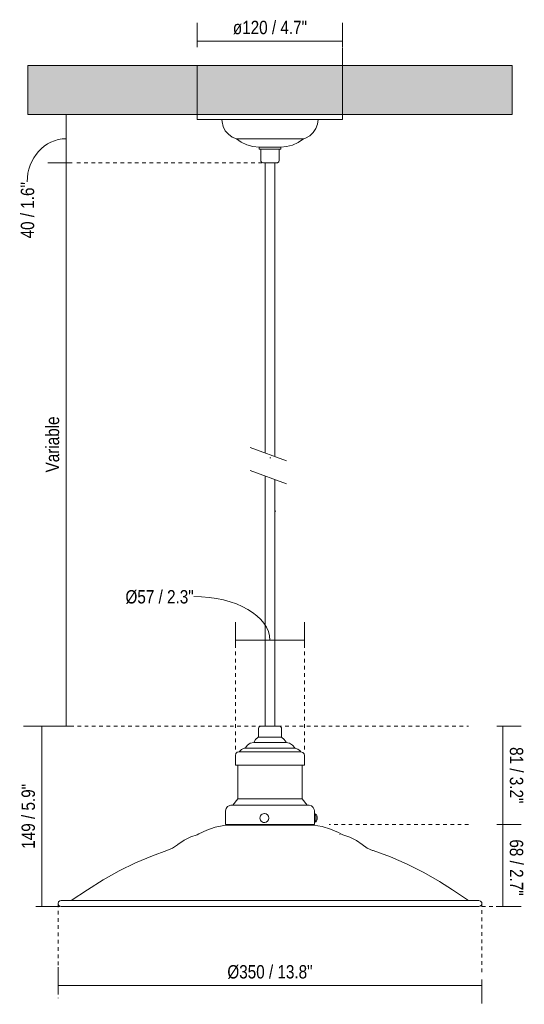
# Model space of a CAD drawing. Header units: millimetres. Extents: x 6388 to 7470, y -501 to 6662.
# Tile 2 of 3: x 6388 to 6805, y 1265 to 2078. Entities that reach past the tile are written whole.
import ezdxf

# ---------------------------------------------------------------- set-up
doc = ezdxf.new("R2010")
doc.units = ezdxf.units.MM
doc.linetypes.add('Dash', pattern=[6, 3, -3])
doc.layers.add('A-ANNO-DIMS', color=7, linetype='Dash', lineweight=9, true_color=0xd2d2d2)
for name, color, linetype, lineweight in [('A-ANNO-DIMS-5', 7, 'Continuous', 9), ('A-CLNG', 7, 'Continuous', 9), ('E-LITE-EQPM', 7, 'Continuous', 20)]:
    doc.layers.add(name, color=color, linetype=linetype, lineweight=lineweight)
doc.styles.add('Arial Narrow', font='ARIALN.TTF', dxfattribs={"height": 11})
doc.dimstyles.new('FARO_-_2_2mm_Arial_Narrow_mm_Inch_Left', dxfattribs={"dimscale": 304.8, "dimtxt": 11.257741, "dimasz": 0, "dimexe": 0.049213, "dimexo": 0.0625, "dimgap": 0.008202, "dimtad": 1, "dimdec": 0, "dimzin": 0, "dimdsep": 46, "dimtxsty": 'Arial Narrow', "dimblk1": 'NONE', "dimblk2": 'NONE', "dimsah": 1, "dimcen": 0.09, "dimadec": 0, "dimazin": 0, "dimtfac": 1, "dimtdec": 4, "dimtix": 1, "dimtmove": 1, "dimatfit": 3, "dimfxl": 0.016404, "dimfxlon": 1, "dimtvp": 1, "dimtolj": 1, "dimtzin": 0, "dimarcsym": 2})
doc.dimstyles.new('FARO_-_2_2mm_Arial_Narrow_mm_Inch_Left_1', dxfattribs={"dimscale": 304.8, "dimtxt": 11.257741, "dimasz": 0, "dimexe": 0.049213, "dimexo": 0.0625, "dimgap": 0.008202, "dimtad": 1, "dimdec": 0, "dimzin": 0, "dimdsep": 46, "dimtxsty": 'Arial Narrow', "dimblk1": 'NONE', "dimblk2": 'NONE', "dimsah": 1, "dimcen": 0.09, "dimadec": 0, "dimazin": 0, "dimtfac": 1, "dimtdec": 4, "dimtix": 1, "dimtmove": 0, "dimatfit": 3, "dimfxl": 0.016404, "dimfxlon": 1, "dimtvp": 1, "dimtolj": 1, "dimtzin": 0, "dimarcsym": 2})
doc.dimstyles.new('FARO_-_2_2mm_Arial_Narrow_mm_Inch_Right', dxfattribs={"dimscale": 304.8, "dimtxt": 11.257741, "dimasz": 0, "dimexe": 0.049213, "dimexo": 0.0625, "dimgap": 0.008202, "dimtad": 1, "dimdec": 0, "dimzin": 0, "dimdsep": 46, "dimtxsty": 'Arial Narrow', "dimblk1": 'NONE', "dimblk2": 'NONE', "dimsah": 1, "dimcen": 0.09, "dimadec": 0, "dimazin": 0, "dimtfac": 1, "dimtdec": 4, "dimtix": 1, "dimtmove": 0, "dimatfit": 3, "dimfxl": 0.016404, "dimfxlon": 1, "dimtvp": 1, "dimtolj": 1, "dimtzin": 0, "dimarcsym": 2})
doc.dimstyles.new('FARO_-_2_2mm_Arial_Narrow_mm_Inch_Right_1', dxfattribs={"dimscale": 304.8, "dimtxt": 11.257741, "dimasz": 0, "dimexe": 0.049213, "dimexo": 0.0625, "dimgap": 0.008202, "dimtad": 1, "dimdec": 0, "dimzin": 0, "dimdsep": 46, "dimtxsty": 'Arial Narrow', "dimblk1": 'NONE', "dimblk2": 'NONE', "dimsah": 1, "dimcen": 0.09, "dimadec": 0, "dimazin": 0, "dimtfac": 1, "dimtdec": 4, "dimtix": 1, "dimtmove": 1, "dimatfit": 3, "dimfxl": 0.016404, "dimfxlon": 1, "dimtvp": 1, "dimtolj": 1, "dimtzin": 0, "dimarcsym": 2})

# ---------------------------------------------------------------- blocks, each defined once
blk = doc.blocks.new('62804 - 62804 LANG Black pendant lamp-457059-Alzado_PDF')
at = {"layer": 'E-LITE-EQPM'}
for p, q in [((6534.95, 2000), (6534.95, 1995.85)), ((6534.95, 1995.85), (6594.95, 1995.85)), ((6594.95, 1995.85), (6654.95, 1995.85)), ((6654.95, 1995.85), (6654.95, 2000)), ((6567.33, 1979.88), (6594.95, 1979.88)), ((6594.95, 1979.88), (6622.57, 1979.88)), ((6586.07, 1973.16), (6586.07, 1971.34)), ((6594.95, 1973.16), (6586.07, 1973.16)), ((6586.07, 1971.34), (6594.95, 1971.34)), ((6587.3, 1971.34), (6587.3, 1962.2)), ((6603.83, 1973.16), (6594.95, 1973.16)), ((6594.95, 1971.34), (6603.83, 1971.34)), ((6602.61, 1962.2), (6602.61, 1971.34)), ((6603.83, 1971.34), (6603.83, 1973.16)), ((6590.95, 1960), (6590.95, 1720.53)), ((6598.95, 1717.62), (6598.95, 1960)), ((6590.95, 1701.45), (6590.95, 1495.02)), ((6598.95, 1495.02), (6598.95, 1698.54)), ((6585.37, 1492.75), (6585.37, 1485.76)), ((6604.53, 1485.76), (6604.53, 1492.75)), ((6581.61, 1481.56), (6593.41, 1481.56)), ((6585.44, 1485.76), (6593.85, 1485.76)), ((6593.41, 1481.56), (6608.3, 1481.56)), ((6593.85, 1485.76), (6604.49, 1485.76)), ((6569.44, 1473.72), (6592.02, 1473.72)), ((6574.52, 1476.87), (6592.59, 1476.87)), ((6592.02, 1473.72), (6620.47, 1473.72)), ((6592.59, 1476.87), (6615.39, 1476.87)), ((6620.39, 1473.72), (6620.49, 1473.72)), ((6566.36, 1470.67), (6566.36, 1462.6)), ((6623.54, 1462.6), (6623.54, 1470.67)), ((6566.36, 1462.6), (6591.66, 1462.6)), ((6568.35, 1462.6), (6568.35, 1434.92)), ((6591.66, 1462.6), (6623.52, 1462.6)), ((6621.56, 1434.92), (6621.56, 1462.6)), ((6568.35, 1434.92), (6564.37, 1429.57)), ((6568.35, 1434.92), (6591.89, 1434.92)), ((6591.89, 1434.92), (6621.53, 1434.92)), ((6625.53, 1429.57), (6621.56, 1434.92)), ((6558.26, 1425.11), (6558.26, 1413.65)), ((6631.65, 1413.65), (6631.65, 1425.11)), ((6590.8, 1422.77), (6590.38, 1422.77)), ((6590.38, 1415.32), (6590.8, 1415.32)), ((6558.26, 1413.65), (6590.73, 1413.65)), ((6559.12, 1413.16), (6590.83, 1413.16)), ((6561.45, 1413.65), (6561.45, 1413.16)), ((6590.73, 1413.65), (6631.64, 1413.65)), ((6590.83, 1413.16), (6630.78, 1413.16)), ((6628.46, 1413.16), (6628.46, 1413.65)), ((6534.84, 1405.32), (6536.35, 1405.97)), ((6652.58, 1405.36), (6652.65, 1405.32)), ((6653.55, 1405.97), (6655.07, 1405.32)), ((6430.93, 1350.99), (6444.36, 1359.7)), ((6745.55, 1359.7), (6758.98, 1350.99)), ((6431.22, 1350.99), (6431.07, 1350.99)), ((6440.91, 1350.99), (6433.28, 1350.99))]:
    blk.add_line(p, q, dxfattribs=at)
at = {"layer": 'E-LITE-EQPM', "flags": 128}
for points in [[(6567.33, 1979.88), (6563.75, 1981.4), (6560.61, 1983.71), (6558.09, 1986.67), (6556.32, 1990.14), (6555.4, 1993.92), (6555.27, 1995.85)], [(6634.64, 1995.85), (6634.15, 1991.99), (6632.79, 1988.34), (6630.63, 1985.11), (6627.78, 1982.45), (6624.4, 1980.53), (6622.57, 1979.88)], [(6586.07, 1973.16), (6580.93, 1973.61), (6575.94, 1974.95), (6571.27, 1977.14), (6567.33, 1979.88)], [(6622.57, 1979.88), (6618.31, 1976.96), (6613.61, 1974.83), (6608.61, 1973.55), (6603.83, 1973.16)], [(6586.88, 1973.16), (6586.45, 1973.16), (6586.07, 1973.16)], [(6586.07, 1973.16), (6586.52, 1973.16), (6587.82, 1973.16), (6589.85, 1973.16), (6592.38, 1973.16), (6594.95, 1973.16)], [(6594.95, 1973.16), (6597.74, 1973.16), (6600.25, 1973.16), (6602.22, 1973.16), (6603.45, 1973.16), (6603.83, 1973.16)], [(6603.83, 1973.16), (6603.38, 1973.16), (6603, 1973.16)], [(6589.49, 1960), (6588.18, 1960.44), (6587.39, 1961.58), (6587.3, 1962.2)], [(6590.98, 1960), (6589.82, 1960), (6589.49, 1960)], [(6589.49, 1960), (6589.94, 1960), (6591.21, 1960), (6593.09, 1960), (6594.95, 1960)], [(6594.95, 1960), (6597.12, 1960), (6598.92, 1960), (6600.08, 1960), (6600.41, 1960)], [(6600.41, 1960), (6599.97, 1960), (6598.93, 1960)], [(6602.61, 1962.2), (6602.17, 1960.88), (6601.03, 1960.09), (6600.41, 1960)], [(6585.37, 1492.75), (6585.81, 1494.09), (6586.96, 1494.91), (6587.64, 1495.02)], [(6594.11, 1495.02), (6591.66, 1495.02), (6589.61, 1495.02), (6588.22, 1495.02), (6587.65, 1495.02), (6587.64, 1495.02)], [(6587.64, 1495.02), (6588.09, 1495.02), (6589.38, 1495.02), (6590.98, 1495.02)], [(6602.26, 1495.02), (6601.81, 1495.02), (6600.52, 1495.02), (6598.55, 1495.02), (6596.14, 1495.02), (6594.11, 1495.02)], [(6598.93, 1495.02), (6600.29, 1495.02), (6601.69, 1495.02), (6602.25, 1495.02), (6602.26, 1495.02)], [(6602.26, 1495.02), (6603.6, 1494.58), (6604.43, 1493.44), (6604.53, 1492.75)], [(6574.45, 1476.87), (6576.28, 1479.14), (6578.71, 1480.76), (6581.52, 1481.55), (6581.56, 1481.56)], [(6581.56, 1481.56), (6583.1, 1483.94), (6585.3, 1485.73), (6585.37, 1485.76)], [(6604.53, 1485.76), (6606.75, 1484), (6608.31, 1481.63), (6608.34, 1481.56)], [(6608.34, 1481.56), (6611.15, 1480.77), (6613.6, 1479.17), (6615.44, 1476.9), (6615.46, 1476.87)], [(6566.36, 1470.67), (6566.8, 1472.25), (6568, 1473.37), (6569.41, 1473.72)], [(6569.41, 1473.72), (6571.32, 1475.58), (6573.75, 1476.71), (6574.45, 1476.87)], [(6592.02, 1473.72), (6587.32, 1473.72), (6582.89, 1473.72), (6578.89, 1473.72), (6575.46, 1473.72), (6572.71, 1473.72), (6570.76, 1473.72), (6569.65, 1473.72), (6569.41, 1473.72)], [(6620.49, 1473.72), (6620.04, 1473.72), (6618.7, 1473.72), (6616.52, 1473.72), (6613.58, 1473.72), (6609.98, 1473.72), (6605.85, 1473.72), (6601.34, 1473.72), (6596.59, 1473.72), (6592.02, 1473.72)], [(6615.46, 1476.87), (6617.97, 1475.97), (6620.04, 1474.28), (6620.49, 1473.72)], [(6620.49, 1473.72), (6622.07, 1473.28), (6623.2, 1472.08), (6623.54, 1470.67)], [(6558.26, 1425.11), (6558.7, 1427.05), (6559.95, 1428.61), (6561.75, 1429.47), (6562.72, 1429.57)], [(6591.25, 1429.57), (6585.96, 1429.57), (6580.92, 1429.57), (6576.27, 1429.57), (6572.15, 1429.57), (6568.67, 1429.57), (6565.93, 1429.57), (6563.99, 1429.57), (6562.93, 1429.57), (6562.72, 1429.57)], [(6562.72, 1429.57), (6563.17, 1429.57), (6564.4, 1429.57)], [(6627.19, 1429.57), (6626.74, 1429.57), (6625.39, 1429.57), (6623.2, 1429.57), (6620.21, 1429.57), (6616.51, 1429.57), (6612.21, 1429.57), (6607.43, 1429.57), (6602.3, 1429.57), (6596.96, 1429.57), (6591.56, 1429.57), (6591.25, 1429.57)], [(6625.5, 1429.57), (6625.91, 1429.57), (6626.98, 1429.57), (6627.19, 1429.57)], [(6627.19, 1429.57), (6629.13, 1429.13), (6630.68, 1427.88), (6631.54, 1426.08), (6631.65, 1425.11)], [(6631.64, 1415.38), (6632.72, 1415.83), (6633.5, 1416.75), (6633.96, 1418.16), (6633.96, 1419.93), (6633.67, 1420.99), (6633.31, 1421.64), (6632.64, 1422.32), (6631.64, 1422.71)], [(6536.35, 1405.97), (6542.85, 1409.12), (6549.69, 1411.44), (6556.77, 1412.88), (6559.12, 1413.16)], [(6630.79, 1413.16), (6637.92, 1412.01), (6644.85, 1409.98), (6651.47, 1407.09), (6653.55, 1405.97)], [(6518.94, 1397.13), (6523.99, 1400.7), (6529.51, 1403.5), (6534.84, 1405.32)], [(6655.07, 1405.32), (6660.91, 1403.28), (6666.39, 1400.42), (6670.97, 1397.13)], [(6444.36, 1359.7), (6457.12, 1367.95), (6470.35, 1375.43), (6484.01, 1382.1), (6498.03, 1387.95), (6509.85, 1392.14)], [(6509.85, 1392.14), (6514.47, 1394.13), (6518.66, 1396.91), (6518.94, 1397.13)], [(6670.97, 1397.13), (6675.12, 1394.3), (6679.72, 1392.25), (6680.05, 1392.14)], [(6680.05, 1392.14), (6694.35, 1386.99), (6708.31, 1380.99), (6721.9, 1374.18), (6735.05, 1366.56), (6745.55, 1359.7)], [(6419.95, 1348.5), (6420.39, 1349.91), (6421.55, 1350.82), (6422.44, 1350.99)], [(6575.11, 1350.99), (6562.76, 1350.99), (6550.57, 1350.99), (6538.62, 1350.99), (6526.96, 1350.99), (6515.66, 1350.99), (6504.78, 1350.99), (6494.37, 1350.99), (6484.49, 1350.99), (6475.18, 1350.99), (6466.51, 1350.99), (6458.51, 1350.99), (6451.23, 1350.99), (6444.7, 1350.99), (6438.95, 1350.99), (6434.03, 1350.99), (6429.95, 1350.99), (6426.74, 1350.99), (6424.41, 1350.99), (6422.97, 1350.99), (6422.44, 1350.99), (6422.44, 1350.99)], [(6422.44, 1350.99), (6422.89, 1350.99), (6424.24, 1350.99), (6426.5, 1350.99), (6429.63, 1350.99), (6430.99, 1350.99)], [(6767.47, 1350.99), (6767.02, 1350.99), (6765.66, 1350.99), (6763.41, 1350.99), (6760.28, 1350.99), (6756.27, 1350.99), (6751.42, 1350.99), (6745.75, 1350.99), (6739.29, 1350.99), (6732.07, 1350.99), (6724.13, 1350.99), (6715.52, 1350.99), (6706.27, 1350.99), (6696.44, 1350.99), (6686.07, 1350.99), (6675.23, 1350.99), (6663.96, 1350.99), (6652.34, 1350.99), (6640.41, 1350.99), (6628.24, 1350.99), (6615.9, 1350.99), (6603.45, 1350.99), (6590.95, 1350.99), (6578.48, 1350.99), (6575.11, 1350.99)], [(6758.91, 1350.99), (6759.95, 1350.99), (6763.17, 1350.99), (6765.5, 1350.99), (6766.93, 1350.99), (6767.47, 1350.99), (6767.47, 1350.99)], [(6767.47, 1350.99), (6768.88, 1350.55), (6769.79, 1349.38), (6769.95, 1348.5)], [(6422.44, 1346.02), (6421.03, 1346.46), (6420.11, 1347.62), (6419.95, 1348.5)], [(6575.11, 1346.02), (6564.99, 1346.02), (6552.77, 1346.02), (6540.77, 1346.02), (6529.06, 1346.02), (6517.69, 1346.02), (6506.73, 1346.02), (6496.23, 1346.02), (6486.24, 1346.02), (6476.83, 1346.02), (6468.04, 1346.02), (6459.91, 1346.02), (6452.5, 1346.02), (6445.83, 1346.02), (6439.94, 1346.02), (6434.86, 1346.02), (6430.63, 1346.02), (6427.26, 1346.02), (6424.77, 1346.02), (6423.17, 1346.02), (6422.47, 1346.02), (6422.44, 1346.02)], [(6422.44, 1346.02), (6422.89, 1346.02), (6424.24, 1346.02), (6426.5, 1346.02), (6429.63, 1346.02), (6433.63, 1346.02), (6438.48, 1346.02), (6444.15, 1346.02), (6450.61, 1346.02), (6457.83, 1346.02), (6465.77, 1346.02), (6474.39, 1346.02), (6483.64, 1346.02), (6493.47, 1346.02), (6503.83, 1346.02), (6514.68, 1346.02), (6525.94, 1346.02), (6537.57, 1346.02), (6549.5, 1346.02), (6561.67, 1346.02), (6574.01, 1346.02), (6575.11, 1346.02)], [(6575.11, 1346.02), (6587.57, 1346.02), (6600.06, 1346.02), (6612.53, 1346.02), (6624.91, 1346.02), (6637.13, 1346.02), (6649.13, 1346.02), (6660.85, 1346.02), (6672.21, 1346.02), (6683.18, 1346.02), (6693.68, 1346.02), (6703.66, 1346.02), (6713.07, 1346.02), (6721.87, 1346.02), (6729.99, 1346.02), (6737.41, 1346.02), (6744.08, 1346.02), (6749.97, 1346.02), (6755.04, 1346.02), (6759.28, 1346.02), (6762.65, 1346.02), (6765.14, 1346.02), (6766.74, 1346.02), (6767.44, 1346.02), (6767.47, 1346.02)], [(6767.47, 1346.02), (6767.02, 1346.02), (6765.66, 1346.02), (6763.41, 1346.02), (6760.28, 1346.02), (6756.27, 1346.02), (6751.42, 1346.02), (6745.75, 1346.02), (6739.29, 1346.02), (6732.07, 1346.02), (6724.13, 1346.02), (6715.52, 1346.02), (6706.27, 1346.02), (6696.44, 1346.02), (6686.07, 1346.02), (6675.23, 1346.02), (6663.96, 1346.02), (6652.34, 1346.02), (6640.41, 1346.02), (6628.24, 1346.02), (6615.9, 1346.02), (6614.8, 1346.02)], [(6769.95, 1348.5), (6769.51, 1347.09), (6768.35, 1346.18), (6767.47, 1346.02)]]:
    blk.add_lwpolyline(points, dxfattribs=at)
at = {"layer": 'E-LITE-EQPM'}
for centre, ratio, start_param, end_param in [((6590.38, 1419.05), 0.993363, 0, 3.141593), ((6590.38, 1419.05), 0.993363, 3.141593, 6.283185), ((6631.42, 1419.05), 0.397072, 3.293211, 6.131567)]:
    blk.add_ellipse(centre, major_axis=(0, 3.73), ratio=ratio, start_param=start_param, end_param=end_param, dxfattribs=at)
blk = doc.blocks.new('DIMBLOCK1-Alzado_PDF')
at = {"layer": 'A-ANNO-DIMS-5', "color": 251, "true_color": 0x5b5b5b, "transparency": 16777216}
for p, q in [((6534.95, 2055.68), (6534.95, 2075.68)), ((6654.95, 2055.68), (6654.95, 2075.68)), ((6534.95, 2060.68), (6654.95, 2060.68)), ((6534.95, 2060.68), (6534.95, 2055.68)), ((6654.95, 2060.68), (6654.95, 2055.68))]:
    blk.add_line(p, q, dxfattribs=at)
at = {"layer": 'A-ANNO-DIMS-5', "color": 0, "transparency": 16777216, "insert": (6564.31, 2077.39), "char_height": 11, "width": 73.5506, "attachment_point": 1, "line_spacing_factor": 0.974696, "style": 'Arial Narrow'}
blk.add_mtext('ø120 / 4.7"', dxfattribs=at)
blk = doc.blocks.new('_None')
blk = doc.blocks.new('DIMBLOCK2-Alzado_PDF')
at = {"layer": 'A-ANNO-DIMS-5', "color": 251, "true_color": 0x5b5b5b, "transparency": 16777216}
for p, q in [((6426.58, 2000), (6421.58, 2000)), ((6426.38, 2000), (6441.58, 2000)), ((6426.58, 2000), (6426.58, 1960)), ((6431.58, 1960), (6411.58, 1960)), ((6426.58, 1960), (6431.58, 1960))]:
    blk.add_line(p, q, dxfattribs=at)
blk.add_ellipse((6426.58, 1944.33), major_axis=(0, 35.67), ratio=0.899389, start_param=0, end_param=1.570796, dxfattribs=at)
at = {"layer": 'A-ANNO-DIMS-5', "color": 0, "transparency": 16777216, "insert": (6389.22, 1897.69), "char_height": 11, "width": 55.9671, "attachment_point": 1, "rotation": 90, "line_spacing_factor": 0.974696, "style": 'Arial Narrow'}
blk.add_mtext('40 / 1.6"', dxfattribs=at)
blk = doc.blocks.new('DIMBLOCK3-Alzado_PDF')
at = {"layer": 'A-ANNO-DIMS-5', "color": 251, "true_color": 0x5b5b5b, "transparency": 16777216}
for p, q in [((6431.58, 1960), (6411.58, 1960)), ((6426.58, 1495.02), (6426.58, 1960)), ((6426.58, 1960), (6431.58, 1960)), ((6431.58, 1495.02), (6411.58, 1495.02)), ((6426.58, 1495.02), (6431.58, 1495.02))]:
    blk.add_line(p, q, dxfattribs=at)
at = {"layer": 'A-ANNO-DIMS-5', "color": 0, "transparency": 16777216, "insert": (6409.86, 1704.46), "char_height": 11, "width": 55.3238, "attachment_point": 1, "rotation": 90, "line_spacing_factor": 0.974696, "style": 'Arial Narrow'}
blk.add_mtext('Variable', dxfattribs=at)
blk = doc.blocks.new('DIMBLOCK4-Alzado_PDF')
at = {"layer": 'A-ANNO-DIMS-5', "color": 251, "true_color": 0x5b5b5b, "transparency": 16777216}
for p, q in [((6782.32, 1413.65), (6802.32, 1413.65)), ((6787.32, 1413.65), (6782.32, 1413.65)), ((6787.32, 1346.03), (6787.32, 1413.65)), ((6782.32, 1346.03), (6802.32, 1346.03)), ((6787.32, 1346.03), (6782.32, 1346.03))]:
    blk.add_line(p, q, dxfattribs=at)
at = {"layer": 'A-ANNO-DIMS-5', "color": 0, "transparency": 16777216, "insert": (6804.03, 1404.95), "char_height": 11, "width": 60.2557, "attachment_point": 1, "rotation": 270, "line_spacing_factor": 0.974696, "style": 'Arial Narrow'}
blk.add_mtext(' 68 / 2.7"', dxfattribs=at)
blk = doc.blocks.new('DIMBLOCK5-Alzado_PDF')
at = {"layer": 'A-ANNO-DIMS-5', "color": 251, "true_color": 0x5b5b5b, "transparency": 16777216}
for p, q in [((6566.36, 1560.81), (6566.36, 1580.81)), ((6623.54, 1560.81), (6623.54, 1580.81)), ((6566.36, 1565.81), (6623.54, 1565.81)), ((6566.36, 1565.81), (6566.36, 1560.81)), ((6623.54, 1565.81), (6623.54, 1560.81))]:
    blk.add_line(p, q, dxfattribs=at)
blk.add_ellipse((6532.11, 1565.81), major_axis=(62.84, 0), ratio=0.575742, start_param=0, end_param=1.570796, dxfattribs=at)
at = {"layer": 'A-ANNO-DIMS-5', "color": 0, "transparency": 16777216, "insert": (6475.64, 1607.27), "char_height": 11, "width": 67.7609, "attachment_point": 1, "line_spacing_factor": 0.974696, "style": 'Arial Narrow'}
blk.add_mtext('Ø57 / 2.3"', dxfattribs=at)
blk = doc.blocks.new('DIMBLOCK6-Alzado_PDF')
at = {"layer": 'A-ANNO-DIMS-5', "color": 251, "true_color": 0x5b5b5b, "transparency": 16777216}
for p, q in [((6419.94, 1280.67), (6419.94, 1295.87)), ((6769.99, 1285.87), (6769.99, 1265.87)), ((6769.99, 1280.87), (6769.99, 1285.87)), ((6419.94, 1280.87), (6769.99, 1280.87)), ((6419.94, 1280.87), (6419.94, 1275.87))]:
    blk.add_line(p, q, dxfattribs=at)
at = {"layer": 'A-ANNO-DIMS-5', "color": 0, "transparency": 16777216, "insert": (6559.76, 1297.59), "char_height": 11, "width": 84.4867, "attachment_point": 1, "line_spacing_factor": 0.974696, "style": 'Arial Narrow'}
blk.add_mtext('Ø350 / 13.8"', dxfattribs=at)
blk = doc.blocks.new('DIMBLOCK7-Alzado_PDF')
at = {"layer": 'A-ANNO-DIMS-5', "color": 251, "true_color": 0x5b5b5b, "transparency": 16777216}
for p, q in [((6782.32, 1495.02), (6802.32, 1495.02)), ((6787.32, 1495.02), (6782.32, 1495.02)), ((6787.32, 1495.02), (6787.32, 1413.65)), ((6782.32, 1413.65), (6802.32, 1413.65)), ((6787.32, 1413.65), (6782.32, 1413.65))]:
    blk.add_line(p, q, dxfattribs=at)
at = {"layer": 'A-ANNO-DIMS-5', "color": 0, "transparency": 16777216, "insert": (6804.03, 1477.65), "char_height": 11, "width": 55.9671, "attachment_point": 1, "rotation": 270, "line_spacing_factor": 0.974696, "style": 'Arial Narrow'}
blk.add_mtext('81 / 3.2"', dxfattribs=at)
blk = doc.blocks.new('DIMBLOCK8-Alzado_PDF')
at = {"layer": 'A-ANNO-DIMS-5', "color": 251, "true_color": 0x5b5b5b, "transparency": 16777216}
for p, q in [((6411.58, 1495.02), (6391.58, 1495.02)), ((6406.58, 1495.02), (6406.58, 1346.03)), ((6406.58, 1495.02), (6411.58, 1495.02)), ((6406.58, 1346.03), (6401.58, 1346.03)), ((6406.38, 1346.03), (6421.58, 1346.03))]:
    blk.add_line(p, q, dxfattribs=at)
at = {"layer": 'A-ANNO-DIMS-5', "color": 0, "transparency": 16777216, "insert": (6389.86, 1393.72), "char_height": 11, "width": 64.3299, "attachment_point": 1, "rotation": 90, "line_spacing_factor": 0.974696, "style": 'Arial Narrow'}
blk.add_mtext('149 / 5.9"', dxfattribs=at)

msp = doc.modelspace()

# ---------------------------------------------------------------- hatches: boundary and pattern name
at = {"layer": 'A-CLNG', "true_color": 0xe8e8e8}
msp.add_hatch(color=254, dxfattribs=at).paths.add_polyline_path([(6599.08, 2000), (6794.95, 2000), (6794.95, 2040.5), (6394.95, 2040.5), (6394.95, 2000), (6595.35, 2000)])

# ---------------------------------------------------------------- linework, layer by layer
at = {"layer": 'A-ANNO-DIMS'}
for p, q in [((6588.49, 1960), (6433.49, 1960)), ((6566.36, 1475.62), (6566.36, 1560.62)), ((6623.54, 1475.62), (6623.54, 1560.62)), ((6429.95, 1495.02), (6588.46, 1495.02)), ((6601.44, 1495.02), (6758.93, 1495.02)), ((6758.93, 1413.65), (6643.93, 1413.65)), ((6419.94, 1346.03), (6404.95, 1346.03)), ((6419.94, 1348.48), (6419.94, 1270.33)), ((6769.99, 1348.85), (6769.99, 1288.85)), ((6784.84, 1346.03), (6769.99, 1346.03))]:
    msp.add_line(p, q, dxfattribs=at)
at = {"layer": 'A-CLNG'}
for p, q in [((6394.95, 2040.5), (6794.95, 2040.5)), ((6394.95, 2000), (6394.95, 2040.5)), ((6794.95, 2040.5), (6794.95, 2000)), ((6794.95, 2000), (6394.95, 2000))]:
    msp.add_line(p, q, dxfattribs=at)
at = {"layer": 'E-LITE-EQPM'}
for p, q in [((6654.95, 2055), (6654.95, 2000)), ((6534.95, 2040), (6534.95, 2000)), ((6608.5, 1714.14), (6578.5, 1725.06)), ((6594.95, 1716.53), (6595.75, 1716.53)), ((6578.5, 1705.98), (6608.5, 1695.06)), ((6598.95, 1672.59), (6599.77, 1672.59))]:
    msp.add_line(p, q, dxfattribs=at)

# ---------------------------------------------------------------- block references
msp.add_blockref('62804 - 62804 LANG Black pendant lamp-457059-Alzado_PDF', (0, 0), dxfattribs=at)

# ---------------------------------------------------------------- dimensions: what is measured, and where the dimension line sits
at = {"layer": 'A-ANNO-DIMS', "color": 251, "linetype": 'Continuous', "true_color": 0x5b5b5b}
for base, p1, p2, text, override, picture, middle in [((6654.95, 2060.68), (6534.95, 2055.68), (6654.95, 2055.68), 'ø<>', {"dimpost": '<>', "dimfxl": 120}, 'DIMBLOCK1-Alzado_PDF', (6594.95, 2070.3)), ((6769.99, 1280.87), (6419.94, 1275.87), (6769.99, 1285.87), 'Ø<>', {"dimpost": '<>', "dimfxl": 350.188826}, 'DIMBLOCK6-Alzado_PDF', (6594.96, 1290.6))]:
    dim = msp.add_linear_dim(base=base, p1=p1, p2=p2, text=text, dimstyle='FARO_-_2_2mm_Arial_Narrow_mm_Inch_Right', override=override, dxfattribs=at)
    dim.commit()
    dim.dimension.update_dxf_attribs({"geometry": picture, "text_midpoint": middle})
dim = msp.add_linear_dim(base=(6426.58, 1960), p1=(6421.58, 2000), p2=(6431.58, 1960), angle=90, dimstyle='FARO_-_2_2mm_Arial_Narrow_mm_Inch_Left', override={"dimpost": '<>', "dimfxl": 41.231056}, dxfattribs=at)
dim.commit()
dim.dimension.update_dxf_attribs({"geometry": 'DIMBLOCK2-Alzado_PDF', "text_midpoint": (6396.55, 1925.68), "dimtype": 160, "text_rotation": 90})
for base, p1, p2, text, dimstyle, override, picture, middle in [((6426.58, 1960), (6431.58, 1495.02), (6431.58, 1960), 'Variable', 'FARO_-_2_2mm_Arial_Narrow_mm_Inch_Left_1', {"dimpost": '<>', "dimfxl": 464.980654}, 'DIMBLOCK3-Alzado_PDF', (6418.49, 1727.51)), ((6787.32, 1413.65), (6782.32, 1346.03), (6782.32, 1413.65), ' <>', 'FARO_-_2_2mm_Arial_Narrow_mm_Inch_Right', {"dimtad": 4, "dimpost": '<>', "dimfxl": 67.613816}, 'DIMBLOCK4-Alzado_PDF', (6796.94, 1379.84))]:
    dim = msp.add_linear_dim(base=base, p1=p1, p2=p2, angle=90, text=text, dimstyle=dimstyle, override=override, dxfattribs=at)
    dim.commit()
    dim.dimension.update_dxf_attribs({"geometry": picture, "text_midpoint": middle})
dim = msp.add_linear_dim(base=(6623.54, 1565.81), p1=(6566.36, 1560.81), p2=(6623.54, 1560.81), text='Ø<>', dimstyle='FARO_-_2_2mm_Arial_Narrow_mm_Inch_Right_1', override={"dimpost": '<>', "dimfxl": 57.179226}, dxfattribs=at)
dim.commit()
dim.dimension.update_dxf_attribs({"geometry": 'DIMBLOCK5-Alzado_PDF', "text_midpoint": (6509.52, 1599.94), "dimtype": 160})
for base, p1, p2, dimstyle, override, picture, middle in [((6406.58, 1346.03), (6411.58, 1495.02), (6401.58, 1346.03), 'FARO_-_2_2mm_Arial_Narrow_mm_Inch_Left_1', {"dimpost": '<>', "dimfxl": 149.322092}, 'DIMBLOCK8-Alzado_PDF', (6396.96, 1420.53)), ((6787.32, 1413.65), (6782.32, 1495.02), (6782.32, 1413.65), 'FARO_-_2_2mm_Arial_Narrow_mm_Inch_Right', {"dimtad": 4, "dimpost": '<>', "dimfxl": 81.373053}, 'DIMBLOCK7-Alzado_PDF', (6796.94, 1454.33))]:
    dim = msp.add_linear_dim(base=base, p1=p1, p2=p2, angle=90, dimstyle=dimstyle, override=override, dxfattribs=at)
    dim.commit()
    dim.dimension.update_dxf_attribs({"geometry": picture, "text_midpoint": middle})

doc.saveas('drawing.dxf')
